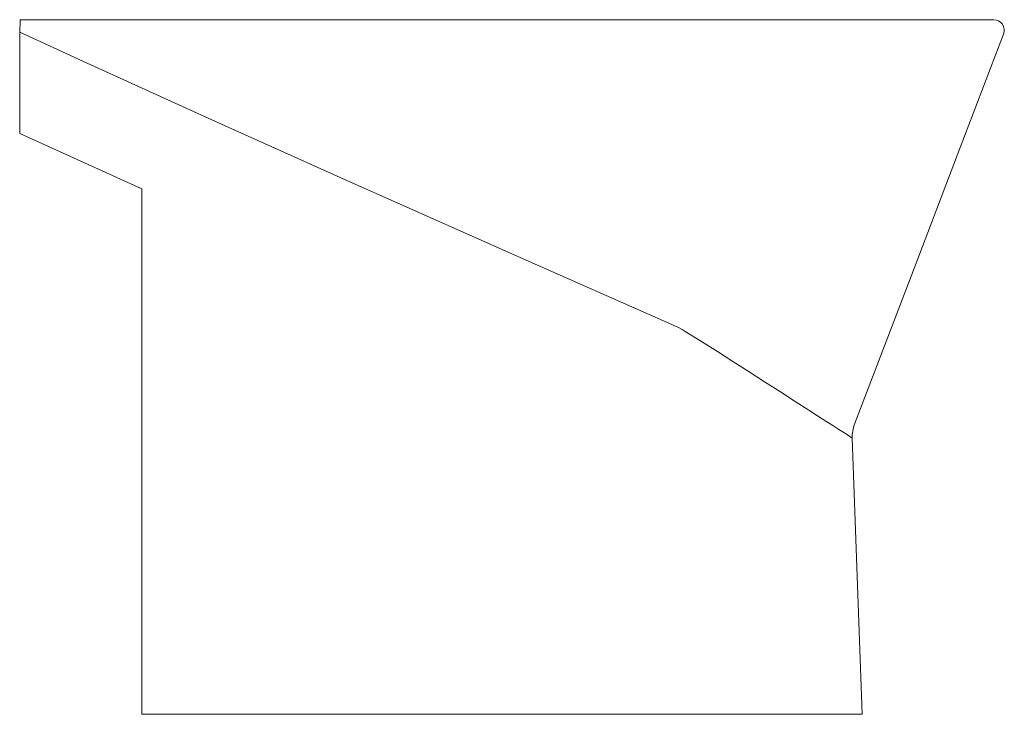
# Model space of a CAD drawing. Header units: millimetres. Extents: x 970.05 to 970.602, y 1117.151 to 1117.541.
import ezdxf

# ---------------------------------------------------------------- set-up
doc = ezdxf.new("R2010")
doc.units = ezdxf.units.MM
doc.layers.add('SANINDUSA', color=3, linetype='Continuous')

msp = doc.modelspace()

# ---------------------------------------------------------------- linework, layer by layer
at = {"layer": 'SANINDUSA', "lineweight": 15}
for p, q in [((970.0722101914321, 1117.541153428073), (970.0499771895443, 1117.541153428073)), ((970.1723078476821, 1117.541153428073), (970.0722101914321, 1117.541153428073)), ((970.4274102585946, 1117.541153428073), (970.1723078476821, 1117.541153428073)), ((970.1746106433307, 1117.541153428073), (970.1895258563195, 1117.541153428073)), ((970.1895258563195, 1117.541153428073), (970.4977408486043, 1117.541153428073)), ((970.5962937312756, 1117.541153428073), (970.4274102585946, 1117.541153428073)), ((970.0496552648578, 1117.534138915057), (970.0496106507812, 1117.477329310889)), ((970.0496552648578, 1117.534138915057), (970.0496562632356, 1117.535028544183)), ((970.0496106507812, 1117.477329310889), (970.1181106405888, 1117.446153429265)), ((970.1181106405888, 1117.446153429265), (970.1181106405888, 1117.151153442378)), ((970.5224817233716, 1117.151153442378), (970.1181106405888, 1117.151153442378))]:
    msp.add_line(p, q, dxfattribs=at)
at = {"layer": 'SANINDUSA', "lineweight": 15, "flags": 128}
for points in [[(970.0499771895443, 1117.541153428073), (970.0499600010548, 1117.540825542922), (970.0499084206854, 1117.539841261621), (970.0498280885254, 1117.538308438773), (970.0497288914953, 1117.536415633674), (970.0496562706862, 1117.535029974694)], [(970.0496552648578, 1117.534138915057), (970.0855064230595, 1117.517682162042), (970.1574423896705, 1117.485005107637), (970.2295334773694, 1117.452633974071), (970.3242313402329, 1117.410459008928), (970.4189873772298, 1117.368435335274), (970.4189874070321, 1117.368435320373)], [(970.518234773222, 1117.314113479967), (970.5527428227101, 1117.404400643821), (970.5775719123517, 1117.469363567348), (970.6018982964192, 1117.53301134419)], [(970.4189874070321, 1117.368435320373), (970.4189874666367, 1117.36843529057), (970.4213960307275, 1117.367170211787), (970.4213960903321, 1117.367170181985)], [(970.4213960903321, 1117.367170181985), (970.4213961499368, 1117.367170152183), (970.4232003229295, 1117.366094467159)], [(970.4232003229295, 1117.366094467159), (970.4322998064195, 1117.360425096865), (970.441247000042, 1117.354801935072), (970.4499769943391, 1117.349274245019), (970.4584249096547, 1117.343891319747), (970.4677728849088, 1117.337903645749), (970.4766672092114, 1117.332183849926), (970.4849728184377, 1117.326828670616), (970.4925545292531, 1117.321934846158), (970.497512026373, 1117.318736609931), (970.5020230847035, 1117.315829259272), (970.5060263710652, 1117.313252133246), (970.5094604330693, 1117.311044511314), (970.5121465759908, 1117.309321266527), (970.5147703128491, 1117.307639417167), (970.5163813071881, 1117.306608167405), (970.5169294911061, 1117.306257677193)], [(970.5224817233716, 1117.151153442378), (970.5224817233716, 1117.151153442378), (970.5187805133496, 1117.254549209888), (970.5169294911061, 1117.306257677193)]]:
    msp.add_lwpolyline(points, dxfattribs=at)
at = {"layer": 'SANINDUSA', "lineweight": 15}
for centre, radius, start, end in [((970.5962936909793, 1117.535153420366), 0.006000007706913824, 339.0831797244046, 89.99961519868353), ((970.5369162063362, 1117.306973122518), 0.01999951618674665, 159.0823043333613, 182.050086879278)]:
    msp.add_arc(centre, radius, start, end, dxfattribs=at)

doc.saveas('drawing.dxf')
